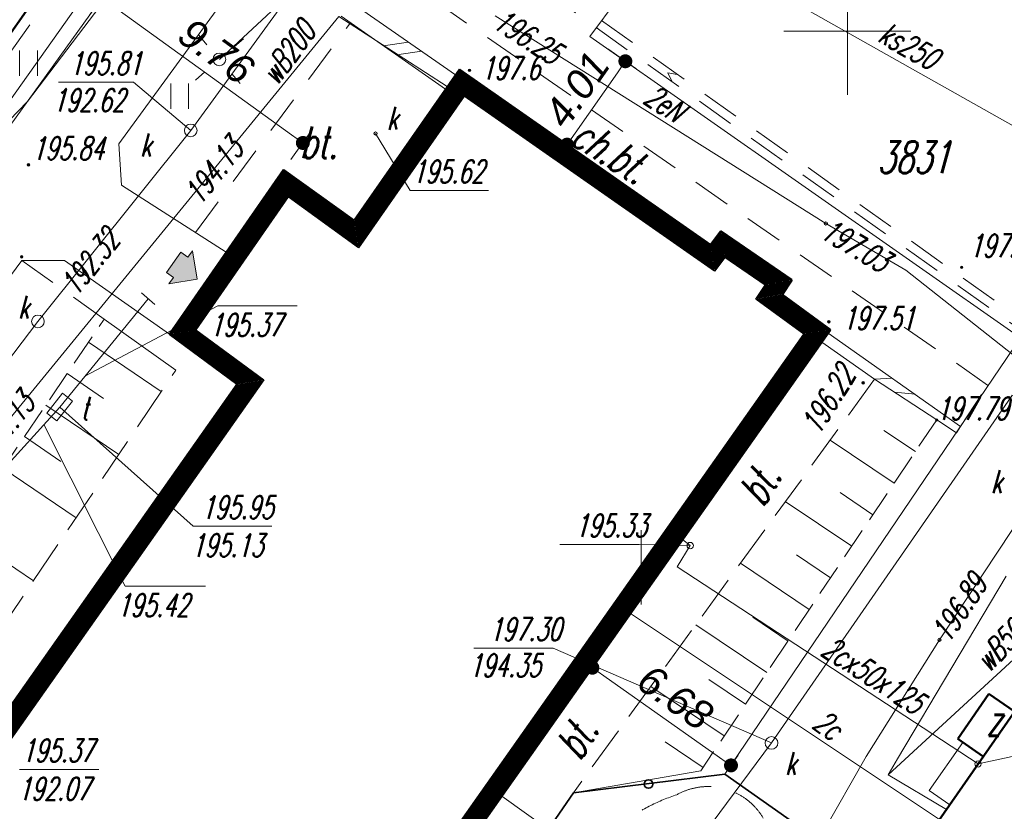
# Model space of a CAD drawing. Extents: x 7391510 to 7412510, y 5735368 to 5750218.
# Tile 13 of 15: x 7401488 to 7405367, y 5745428 to 5748548. Entities that reach past the tile are written whole.
import ezdxf
from ezdxf.enums import TextEntityAlignment as Align

# ---------------------------------------------------------------- set-up
doc = ezdxf.new("R2010")
doc.units = 0
for name, pattern in [('1', [0]), ('4', [2.5, 1.5, -1]), ('BGS', [0]), ('KOS', [2, 1, -1]), ('WSD', [2.45, 1.75, -0.7]), ('WSQ', [1.75, 1.25, -0.5])]:
    doc.linetypes.add(name, pattern=pattern)
for name, color, linetype, lineweight in [('0.05', 25, 'Continuous', 5), ('0.18', 222, 'Continuous', 18), ('0.30', 7, 'Continuous', 30), ('_A_istn_PZT_budynek', 7, 'Continuous', 9), ('CHODNIK', 251, 'Continuous', 9), ('DZIALKI_L_0', 96, '1', 18), ('EBUOA_T_1_T_0', 7, 'Continuous', 25), ('EBUPP_L_1_L_0', 7, '1', 50), ('KRZYZE_L_0', 7, '1', 18), ('MUR_OPOR_L_0', 7, 'KOS', 18), ('NUMERY_DZIALEK_T_0', 96, 'Continuous', 25), ('OGRODZENIE_L_0', 7, 'BGS', 35), ('ROW_L_0', 7, '4', 18), ('RZEDNE_T_0', 7, 'Continuous', 18), ('SCHODY_L_0', 7, '1', 18), ('SDROK_T_1_T_0', 7, 'Continuous', 25), ('SDRPK_L_3_L_0', 7, '1', 18), ('SDRPK_L_5_L_0', 7, '1', 0), ('TELEFON_L_0', 30, '1', 18), ('TELEFON_T_0', 30, 'Continuous', 18), ('UCCOC_T_2_T_0', 212, 'Continuous', 18), ('UCCOO_T_2_T_0', 212, 'Continuous', 18), ('UCCPOR_L_4_L_0', 212, '1', 18), ('UEEOC_T_3_T_0', 1, 'Continuous', 18), ('UEEOO_T_3_T_0', 1, 'Continuous', 18), ('UEEPA_T_3_T_0', 7, 'Continuous', 18), ('UEEPON_L_1_L_0', 1, '1', 18), ('UKKOA_T_0_T_0', 36, 'Continuous', 18), ('UKKOA_T_2_T_0', 36, 'Continuous', 18), ('UKKOC_T_2_T_0', 36, 'Continuous', 18), ('UKKOO_T_2_T_0', 36, 'Continuous', 18), ('UKKPA_T_1_T_0', 36, 'Continuous', 18), ('UKKPA_T_5_T_0', 36, 'Continuous', 18), ('UKKPOD_L_1_L_0', 36, '1', 18), ('UKKPOR_L_1_L_0', 36, '1', 18), ('UTTPA_T_2_T_0', 30, 'Continuous', 18), ('UWWOC_T_0_T_0', 5, 'Continuous', 18), ('UWWOO_T_0_T_0', 5, 'Continuous', 18), ('UWWPO_L_0_L_0', 5, '1', 18), ('WUKOS_T_0_T_0', 34, 'Continuous', 18), ('WUKOS_T_1_T_0', 7, 'Continuous', 18), ('WUKPS_L_2_L_0', 7, '1', 18), ('WYM', 7, 'Continuous', 25), ('ZAGOSPODAR_T_0', 7, 'Continuous', 18)]:
    doc.layers.add(name, color=color, linetype=linetype, lineweight=lineweight)
doc.layers.add('WYMIARY', color=7, linetype='Continuous')
doc.styles.add('mapa', font='romans.shx', dxfattribs={"width": 0.67, "oblique": 15})
doc.styles.add('PS-opis-bg', font='ariali.ttf', dxfattribs={"height": 115})
doc.dimstyles.new('500', dxfattribs={"dimtxt": 115, "dimasz": 55, "dimexe": 50, "dimexo": 50, "dimgap": 34, "dimtad": 1, "dimlfac": 0.01, "dimzin": 1, "dimdsep": 46, "dimtxsty": 'PS-opis-bg', "dimblk": 'DOT', "dimcen": 30, "dimdle": 20, "dimclrd": 7, "dimclre": 7, "dimazin": 0, "dimtfac": 1.2, "dimtmove": 2, "dimatfit": 3, "dimldrblk": 'DOT', "dimfxl": 0, "dimtolj": 1, "dimlwd": 9, "dimlwe": 5, "dimarcsym": 0})

# ---------------------------------------------------------------- blocks, each defined once
blk = doc.blocks.new('USG')
blk.add_line((0, -0.35), (0, 0.35))
blk = doc.blocks.new('WLD')
at = {"color": 0}
blk.add_lwpolyline([(0.5, 0.25), (0.5, -0.25), (-0.5, -0.25), (-0.5, 0.25)], close=True, dxfattribs=at)
blk = doc.blocks.new('UGC')
blk.add_circle((0, 0), 0.125)
blk = doc.blocks.new('UGE')
blk.add_circle((0, 0), 0.0625)
blk = doc.blocks.new('SLS')
at = {"color": 251}
blk.add_circle((0, 0), 0.25, dxfattribs=at)
blk = doc.blocks.new('LAT')
at = {"color": 0}
for p, q in [((-0.884, 0.884), (-0.534, 0.534)), ((0.884, 0.884), (0.534, 0.534)), ((-0.884, -0.884), (-0.534, -0.534)), ((0.884, -0.884), (0.534, -0.534))]:
    blk.add_line(p, q, dxfattribs=at)
blk = doc.blocks.new('WLZ')
at = {"color": 251}
blk.add_circle((0, 0), 0.25, dxfattribs=at)
blk.add_circle((0, 0), 0.25, dxfattribs=at)
blk = doc.blocks.new('ARM')
blk.add_circle((0, 0), 0.0625)
blk = doc.blocks.new('WSP')
h = blk.add_hatch(color=256)
edge = h.paths.add_edge_path()
edge.add_arc((0, 0), 0.05, 0, 360)
at = {"color": 0}
blk.add_circle((0, 0), 0.05, dxfattribs=at)
blk = doc.blocks.new('WSU')
h = blk.add_hatch(color=251)
edge = h.paths.add_edge_path()
edge.add_arc((0, 0), 0.05, 0, 360)
at = {"color": 251}
blk.add_circle((0, 0), 0.05, dxfattribs=at)
blk = doc.blocks.new('TRA1')
at = {"color": 251}
for p, q in [((-0.35, -0.5), (-0.35, 0.5)), ((0.35, -0.5), (0.35, 0.5))]:
    blk.add_line(p, q, dxfattribs=at)
blk = doc.blocks.new('MAPA SZKIC')
at = {"layer": '_A_istn_PZT_budynek', "ltscale": 100}
blk.add_lwpolyline([(7444786.4, 5743700.2), (7444786.4, 5743407.6)], dxfattribs=at)
at = {"layer": 'DZIALKI_L_0', "linetype": '1', "ltscale": 100}
for p, q in [((7441715.8, 5744487.7), (7443291.8, 5746670.7)), ((7444583.8, 5745646.7), (7445291.8, 5746602.7)), ((7446280.8, 5744458.7), (7444583.8, 5745646.7)), ((7445115.8, 5742738.7), (7446280.8, 5744458.7)), ((7445768.8, 5742279.7), (7445115.8, 5742738.7))]:
    blk.add_line(p, q, dxfattribs=at)
at = {"layer": 'EBUPP_L_1_L_0', "color": 251, "linetype": '1', "ltscale": 100}
for p, q in [((7442602.8, 5746086.7), (7442110.8, 5745388.7)), ((7443654.8, 5744920.7), (7444069.8, 5745516.7)), ((7444069.8, 5745516.7), (7445058.8, 5744825.7)), ((7442927.8, 5744472.7), (7443376.8, 5745120.7)), ((7443376.8, 5745120.7), (7443654.8, 5744920.7)), ((7445058.8, 5744825.7), (7445099.8, 5744878.7)), ((7445099.8, 5744878.7), (7445379.8, 5744686.7)), ((7445379.8, 5744686.7), (7445341.8, 5744629.7)), ((7445341.8, 5744629.7), (7445532.8, 5744490.7)), ((7445532.8, 5744490.7), (7442396.8, 5740040.7)), ((7443194.8, 5744275.7), (7442927.8, 5744472.7)), ((7440939.8, 5741074.7), (7443194.8, 5744275.7)), ((7445762.8, 5742273.7), (7446740.8, 5743681.7)), ((7446156.5, 5743055.1), (7446033.4, 5742877.9)), ((7446156.5, 5743055.1), (7446257, 5742985.3)), ((7446033.4, 5742877.9), (7446133.9, 5742808.1))]:
    blk.add_line(p, q, dxfattribs=at)
at = {"layer": 'KRZYZE_L_0', "color": 251, "linetype": '1', "ltscale": 100}
for p, q in [((7445598.8, 5745416.7), (7445598.8, 5745916.7)), ((7445348.8, 5745666.7), (7445848.8, 5745666.7))]:
    blk.add_line(p, q, dxfattribs=at)
at = {"layer": 'MUR_OPOR_L_0', "color": 251, "linetype": '1', "ltscale": 100}
for p, q in [((7443642.3, 5745781.5), (7444054.3, 5745494.6)), ((7443603.8, 5745726.2), (7444015.8, 5745439.3)), ((7443771, 5745609.8), (7443868.3, 5745624.1)), ((7443823, 5745573.6), (7443920.2, 5745588)), ((7446045.1, 5744109.4), (7445523.2, 5744477.2)), ((7445705.7, 5744295.8), (7445498.4, 5744441.9)), ((7445705.7, 5744295.8), (7445775, 5744299.8)), ((7445705.7, 5744295.8), (7445950.6, 5744135)), ((7445784.8, 5744243.9), (7445865.4, 5744236.1)), ((7445950.6, 5744135), (7446028.3, 5744084)), ((7446028.3, 5744084), (7446045.1, 5744109.4))]:
    blk.add_line(p, q, dxfattribs=at)
at = {"layer": 'OGRODZENIE_L_0', "color": 251, "linetype": 'BGS', "ltscale": 100}
for p, q in [((7444519, 5742665.2), (7445115.8, 5742738.7)), ((7445115.8, 5742738.7), (7445767.5, 5742280.6)), ((7444242.9, 5742264.8), (7444519, 5742665.2))]:
    blk.add_line(p, q, dxfattribs=at)
at = {"layer": 'OGRODZENIE_L_0', "color": 251, "linetype": '1', "ltscale": 100}
blk.add_circle((7444814.9, 5742700), 16.9, dxfattribs=at)
at = {"layer": 'ROW_L_0', "color": 251, "linetype": '4', "ltscale": 100}
for p, q in [((7443611.6, 5746435.4), (7446397.8, 5744449.3)), ((7443590.8, 5746406.9), (7446377, 5744420.8)), ((7444927.9, 5745497.1), (7444890.7, 5745502.5)), ((7444890.7, 5745502.5), (7444908, 5745467.9))]:
    blk.add_line(p, q, dxfattribs=at)
at = {"layer": 'SCHODY_L_0', "color": 251, "linetype": '1', "ltscale": 100}
for q in [(7446053.2, 5742864.2), (7446002.3, 5742618.6)]:
    blk.add_line((7445921.5, 5742674.7), q, dxfattribs=at)
at = {"layer": 'SDRPK_L_3_L_0', "color": 251, "linetype": '1', "ltscale": 100}
for p, q in [((7443359.5, 5746694.5), (7442367.8, 5745389.7, 19584)), ((7442728, 5745223.9), (7443682.7, 5746532.8)), ((7442367.8, 5745389.7, 19584), (7442295.8, 5745315.7, 19583)), ((7442739.1, 5745060.9), (7442728, 5745223.9)), ((7443151.5, 5744795.7), (7442739.1, 5745060.9)), ((7442345.4, 5744763.5), (7440901.3, 5742804.1)), ((7442514.4, 5744763.6), (7442345.4, 5744763.5)), ((7442927.8, 5744472.7), (7442514.4, 5744763.6))]:
    blk.add_line(p, q, dxfattribs=at)
at = {"layer": 'SDRPK_L_5_L_0', "color": 251, "linetype": '4', "ltscale": 100}
for p, q in [((7446151.5, 5744272.7), (7443419, 5746171.3)), ((7442144.7, 5745366.6), (7442665.5, 5746094.1)), ((7443029.8, 5744874), (7443640.9, 5745700.4)), ((7442345.4, 5744763.5), (7442670.7, 5744532.4)), ((7446045.1, 5744109.4), (7446151.5, 5744272.7))]:
    blk.add_line(p, q, dxfattribs=at)
for centre, radius, start, end in [((7445049.9, 5742438), 252, 30.256, 119.3313), ((7445152.2, 5741962.5), 730.9, 107.9884, 142.7042)]:
    blk.add_arc(centre, radius, start, end, dxfattribs=at)
at = {"layer": 'TELEFON_L_0', "linetype": '1', "ltscale": 100}
for p, q in [((7442495.2, 5744185.8), (7442843.4, 5744612.6)), ((7442146.6, 5743800.7), (7442495.2, 5744185.8))]:
    blk.add_line(p, q, dxfattribs=at)
at = {"layer": 'UCCOC_T_2_T_0', "ltscale": 100}
for p, q in [((7444465.2, 5743643.8), (7444777.9, 5743644)), ((7444979.4, 5743639.8), (7444777.9, 5743644)), ((7446113.7, 5742779), (7446266, 5742811.9))]:
    blk.add_line(p, q, dxfattribs=at)
at = {"layer": 'UCCPOR_L_4_L_0', "linetype": '1', "ltscale": 100}
for p, q in [((7444979, 5743639.9), (7444928.1, 5743556.5)), ((7444949.5, 5743663.7), (7444979, 5743639.9)), ((7444928.1, 5743556.5), (7446113.7, 5742779)), ((7445961.6, 5742560), (7444744.5, 5743372.2))]:
    blk.add_line(p, q, dxfattribs=at)
at = {"layer": 'UEEPON_L_1_L_0', "linetype": '1', "ltscale": 100}
for p, q in [((7444093.7, 5746457.2), (7443124.6, 5745556.2)), ((7444211.4, 5745727.2), (7445514.1, 5744909.2)), ((7445514.1, 5744909.2), (7445829.3, 5744725.5)), ((7445829.3, 5744725.5), (7446325.7, 5744332.9)), ((7446391.1, 5743918.9), (7445961.8, 5743268.6)), ((7445961.8, 5743268.6), (7445672.2, 5742808.3)), ((7445672.2, 5742808.3), (7445483.6, 5742476.2))]:
    blk.add_line(p, q, dxfattribs=at)
at = {"layer": 'UKKOA_T_0_T_0', "ltscale": 100}
for p in [(7444127, 5743234.9), (7445299.8, 5742862.1)]:
    blk.add_line(p, (7444439.6, 5743235.2), dxfattribs=at)
at = {"layer": 'UKKOA_T_2_T_0', "ltscale": 100}
for p, q in [((7442489.8, 5745465.8), (7442786.2, 5745465.8)), ((7443011.4, 5745275.9), (7442786.2, 5745465.8)), ((7443739.7, 5745264.1), (7443875.9, 5745039.1)), ((7443875.9, 5745039.1), (7444185.3, 5745039.1)), ((7442337.1, 5742757.3), (7442649.8, 5742757.3))]:
    blk.add_line(p, q, dxfattribs=at)
at = {"layer": 'UKKPOD_L_1_L_0', "linetype": '1', "ltscale": 100}
for p, q in [((7446745.6, 5744952.1), (7445299.8, 5742862.1)), ((7445299.8, 5742862.1), (7444829, 5742229.3)), ((7444829, 5742229.3), (7444237, 5742652.1))]:
    blk.add_line(p, q, dxfattribs=at)
at = {"layer": 'UKKPOR_L_1_L_0', "linetype": '1', "ltscale": 100}
for p, q in [((7443963.4, 5746585.6), (7443011.4, 5745275.9)), ((7443963.4, 5746585.6), (7446881.1, 5744939.1)), ((7443011.4, 5745275.9), (7442409.4, 5744523.1)), ((7442409.4, 5744523.1), (7441498.5, 5743326.8))]:
    blk.add_line(p, q, dxfattribs=at)
at = {"layer": 'UTTPA_T_2_T_0', "ltscale": 100}
for p, q in [((7442594.8, 5744307.9), (7443118.6, 5744585)), ((7443118.6, 5744585), (7443431.3, 5744585)), ((7442495.2, 5744185.8), (7443021.4, 5743715.9)), ((7442433.1, 5744117.1), (7442753.4, 5743480.1)), ((7443021.4, 5743715.9), (7443330.8, 5743715.9)), ((7442753.4, 5743480.1), (7443069.3, 5743480.1))]:
    blk.add_line(p, q, dxfattribs=at)
at = {"layer": 'UWWPO_L_0_L_0', "linetype": '1', "ltscale": 100}
for p, q in [((7442991.6, 5744988.1), (7443595.2, 5745725.8)), ((7443595.2, 5745725.8), (7444022.3, 5745448.6)), ((7442025.8, 5743807.9), (7442991.6, 5744988.1)), ((7445760, 5742736.8), (7446608.1, 5743518.3)), ((7446224.2, 5743518.8), (7445796.9, 5742799.5)), ((7445796.9, 5742799.5), (7445760, 5742736.8)), ((7445760, 5742736.8), (7445989.1, 5742599.7))]:
    blk.add_line(p, q, dxfattribs=at)
at = {"layer": 'WUKPS_L_2_L_0', "color": 251, "linetype": 'WSQ', "ltscale": 100}
for p, q in [((7440585, 5741464.5), (7442670.7, 5744532.4)), ((7445950.6, 5744135), (7445021.3, 5742752.6))]:
    blk.add_line(p, q, dxfattribs=at)
at = {"layer": 'WUKPS_L_2_L_0', "color": 251, "linetype": '1', "ltscale": 100}
for p, q in [((7442670.7, 5744532.4), (7442952.7, 5744331.3)), ((7442609, 5744441.7), (7442895.6, 5744246.8)), ((7442524.7, 5744317.6), (7442668.1, 5744220.1)), ((7445950.6, 5744135), (7445705.7, 5744295.8)), ((7442440.3, 5744193.6), (7442727.6, 5743998.3)), ((7445866.9, 5744010.5), (7445742.9, 5744094)), ((7442356, 5744069.5), (7442499.8, 5743971.8)), ((7445783.3, 5743886.1), (7445531, 5744055.7)), ((7442271.7, 5743945.5), (7442559.6, 5743749.7)), ((7445699.6, 5743761.6), (7445570.4, 5743848.4)), ((7445615.9, 5743637.1), (7445354.3, 5743813)), ((7442103, 5743697.4), (7442391.6, 5743501.2)), ((7445532.2, 5743512.6), (7445398, 5743602.9)), ((7445448.6, 5743388.2), (7445177.7, 5743570.3)), ((7445364.9, 5743263.7), (7445225.6, 5743357.4)), ((7445281.2, 5743139.2), (7445001.1, 5743327.6)), ((7445197.5, 5743014.7), (7445053.1, 5743111.8)), ((7445113.9, 5742890.3), (7444824.4, 5743084.9)), ((7445030.2, 5742765.8), (7444880.7, 5742866.3)), ((7445021.3, 5742752.6), (7444519, 5742665.2))]:
    blk.add_line(p, q, dxfattribs=at)
at = {"layer": 'WUKPS_L_2_L_0', "color": 251, "linetype": 'WSD', "ltscale": 100}
for p, q in [((7440880.5, 5741266.1), (7442952.7, 5744331.3)), ((7445705.7, 5744295.8), (7444519, 5742665.2))]:
    blk.add_line(p, q, dxfattribs=at)
at = {"layer": 'WUKPS_L_2_L_0', "linetype": '1', "ltscale": 100}
blk.add_point((7445950.6, 5744135), dxfattribs=at)
at = {"layer": 'RZEDNE_T_0', "color": 251, "xscale": 100, "yscale": 100, "zscale": 100}
blk.add_blockref('WSU', (7442371.9, 5745140.6), dxfattribs=at)
at = {"layer": 'TELEFON_T_0'}
for name, p, xscale, yscale, zscale, rotation in [('USG', (7442843.4, 5744612.6), 99.99999999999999, 99.99999999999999, 99.99999999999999, 228.6522247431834), ('WLD', (7442495.2, 5744185.8), 100, 100, 100, 51.84260110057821)]:
    blk.add_blockref(name, p, dxfattribs=dict(at, xscale=xscale, yscale=yscale, zscale=zscale, rotation=rotation))
at = {"layer": 'UCCOC_T_2_T_0', "xscale": 100.0000000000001, "yscale": 100.0000000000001, "zscale": 100.0000000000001}
for p, rotation in [((7444979.4, 5743639.8), 0.04810182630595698), ((7446113.7, 5742779), 0.04739148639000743)]:
    blk.add_blockref('UGC', p, dxfattribs=dict(at, rotation=rotation))
at = {"layer": 'UEEOC_T_3_T_0', "xscale": 100, "yscale": 100, "zscale": 100}
for p, rotation in [((7445514.1, 5744909.2), 234.2365054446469), ((7445961.8, 5743268.6), 327.3888861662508)]:
    blk.add_blockref('UGE', p, dxfattribs=dict(at, rotation=rotation))
at = {"layer": 'UEEPA_T_3_T_0', "color": 251, "xscale": 100, "yscale": 100, "zscale": 100, "rotation": 355.5910035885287}
blk.add_blockref('LAT', (7443124.6, 5745556.2), dxfattribs=at)
at = {"layer": 'UEEPA_T_3_T_0', "xscale": 100, "yscale": 100, "zscale": 100, "rotation": 0.05140763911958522}
blk.add_blockref('SLS', (7443124.6, 5745556.2), dxfattribs=at)
at = {"layer": 'UKKPA_T_1_T_0', "xscale": 100, "yscale": 100, "zscale": 100, "rotation": 0.04829307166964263}
blk.add_blockref('WLZ', (7445299.8, 5742862.1), dxfattribs=at)
at = {"layer": 'UKKPA_T_5_T_0', "xscale": 100, "yscale": 100, "zscale": 100}
for p, rotation in [((7443011.4, 5745275.9), 0.0514896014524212), ((7442409.4, 5744523.1), 0.05250046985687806)]:
    blk.add_blockref('WLZ', p, dxfattribs=dict(at, rotation=rotation))
blk.add_blockref('ARM', (7443739.7, 5745264.1), dxfattribs=at)
at = {"layer": 'WUKOS_T_0_T_0', "color": 251, "xscale": 100, "yscale": 100, "zscale": 100}
for p, rotation in [((7444110, 5745513.2), 0.04648990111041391), ((7446048.9, 5744736.4), 0.04648990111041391), ((7445525.7, 5744522), 0.04648990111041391), ((7445660.6, 5744281.5), 0.04648990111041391), ((7445950.6, 5744135), 0.04618937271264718)]:
    blk.add_blockref('WSP', p, dxfattribs=dict(at, rotation=rotation))
at = {"layer": 'WUKOS_T_1_T_0', "xscale": 100, "yscale": 100, "zscale": 100}
blk.add_blockref('WSU', (7442345.4, 5744777.8), dxfattribs=at)
at = {"layer": 'ZAGOSPODAR_T_0', "color": 251, "xscale": 100, "yscale": 100, "zscale": 100}
for p in [(7442372.1, 5745540.8), (7442967.7, 5745410.8)]:
    blk.add_blockref('TRA1', p, dxfattribs=at)
at = {"layer": 'EBUOA_T_1_T_0', "color": 251, "ltscale": 100, "style": 'mapa', "oblique": 15, "width": 0.67}
blk.add_text('z', height=125, dxfattribs=at).set_placement((7446175.3, 5742952.1), align=Align.MIDDLE)
at = {"layer": 'NUMERY_DZIALEK_T_0', "ltscale": 100, "style": 'mapa', "oblique": 15, "width": 0.67}
blk.add_text('3831', height=125, dxfattribs=at).set_placement((7445716.5, 5745232.8), align=Align.TOP_LEFT)
at = {"layer": 'RZEDNE_T_0', "color": 251, "ltscale": 100, "style": 'mapa', "oblique": 15, "width": 0.67}
blk.add_text('195.84', height=90, dxfattribs=at).set_placement((7442386.2, 5745205.6), align=Align.MIDDLE_LEFT)
at = {"layer": 'SDROK_T_1_T_0', "color": 251, "ltscale": 100, "style": 'mapa', "oblique": 15, "width": 0.67}
blk.add_text('bt.', height=125, dxfattribs=at).set_placement((7443441.8, 5745291.7), align=Align.TOP_LEFT)
for s, rotation, p in [('ch.bt.', 327.8288, (7444566.6, 5745333.1)), ('bt.', 59.1683, (7445159.8, 5743850.7)), ('bt.', 59.1683, (7444439.4, 5742851.6))]:
    blk.add_text(s, height=125, rotation=rotation, dxfattribs=at).set_placement(p, align=Align.TOP_LEFT)
at = {"layer": 'UCCOC_T_2_T_0', "ltscale": 100, "style": 'mapa', "oblique": 15, "width": 0.67}
blk.add_text('195.33', height=90, rotation=0.05, dxfattribs=at).set_placement((7444810, 5743719.1), align=Align.MIDDLE_RIGHT)
at = {"layer": 'UCCOO_T_2_T_0', "ltscale": 100, "style": 'mapa', "oblique": 15, "width": 0.67}
for s, rotation, p in [('2cx50x125', 327.2293, (7445489.3, 5743211.7)), ('2c', 324.76, (7445456.2, 5742924.7))]:
    blk.add_text(s, height=90, rotation=rotation, dxfattribs=at).set_placement(p)
at = {"layer": 'UEEOC_T_3_T_0', "ltscale": 100, "style": 'mapa', "oblique": 15, "width": 0.67}
for s, rotation, p in [('196.25', 327.4681, (7444194.6, 5745685.4)), ('197.03', 329.6961, (7445485.5, 5744856.5)), ('196.89', 56.4664, (7445997.8, 5743250.1))]:
    blk.add_text(s, height=90, rotation=rotation, dxfattribs=at).set_placement(p)
at = {"layer": 'UEEOO_T_3_T_0', "ltscale": 100, "style": 'mapa', "oblique": 15, "width": 0.67}
blk.add_text('2eN', height=90, rotation=327.2172, dxfattribs=at).set_placement((7444789.7, 5745387.7))
at = {"layer": 'UKKOA_T_0_T_0', "ltscale": 100, "style": 'mapa', "oblique": 15, "width": 0.67}
blk.add_text('197.30', height=90, rotation=0.05, dxfattribs=at).set_placement((7444471.7, 5743310.2), align=Align.MIDDLE_RIGHT)
for s, rotation, p in [('194.35', 0.0485, (7444107, 5743212.6)), ('k', 0.0482, (7445353.5, 5742826.2))]:
    blk.add_text(s, height=90, rotation=rotation, dxfattribs=at).set_placement(p, align=Align.TOP_LEFT)
at = {"layer": 'UKKOA_T_2_T_0', "ltscale": 100, "style": 'mapa', "oblique": 15, "width": 0.67}
blk.add_text('195.81', height=90, dxfattribs=at).set_placement((7442818.3, 5745540.8), align=Align.MIDDLE_RIGHT)
for s, p in [('192.62', (7442467.7, 5745440.2)), ('195.62', (7443883.9, 5745159.1)), ('195.37', (7442345.1, 5742877.3)), ('192.07', (7442330.5, 5742726.1))]:
    blk.add_text(s, height=90, dxfattribs=at).set_placement(p, align=Align.TOP_LEFT)
for rotation, p in [(0.0519, (7443783.9, 5745369.1)), (0.0519, (7442812.4, 5745263.4)), (0.0527, (7442331, 5744624.3)), (0.0461, (7446164.5, 5743936.4))]:
    blk.add_text('k', height=90, rotation=rotation, dxfattribs=at).set_placement(p, align=Align.TOP_LEFT)
at = {"layer": 'UKKOC_T_2_T_0', "ltscale": 100, "style": 'mapa', "oblique": 15, "width": 0.67}
blk.add_text('192.32', height=90, rotation=51.3487, dxfattribs=at).set_placement((7442560.4, 5744618.2))
at = {"layer": 'UKKOO_T_2_T_0', "ltscale": 100, "style": 'mapa', "oblique": 15, "width": 0.67}
blk.add_text('ks250', height=90, rotation=330.5624, dxfattribs=at).set_placement((7445713.1, 5745630.8))
at = {"layer": 'UTTPA_T_2_T_0', "ltscale": 100, "style": 'mapa', "oblique": 15, "width": 0.67}
for s, p in [('195.37', (7443086.5, 5744510)), ('195.42', (7442721.2, 5743405.1))]:
    blk.add_text(s, height=90, dxfattribs=at).set_placement(p, align=Align.MIDDLE_LEFT)
for s, p in [('t', (7442577.7, 5744225.8)), ('195.95', (7443053.6, 5743835.9)), ('195.13', (7443013.4, 5743685.9))]:
    blk.add_text(s, height=90, dxfattribs=at).set_placement(p, align=Align.TOP_LEFT)
at = {"layer": 'UWWOC_T_0_T_0', "ltscale": 100, "style": 'mapa', "oblique": 15, "width": 0.67}
blk.add_text('194.13', height=90, rotation=51.5764, dxfattribs=at).set_placement((7443048.3, 5744976.9))
at = {"layer": 'UWWOO_T_0_T_0', "ltscale": 100, "style": 'mapa', "oblique": 15, "width": 0.67}
for s, rotation, p in [('wB200', 53.8467, (7443352.4, 5745448.5)), ('wB50', 46.2744, (7446156.9, 5743135.7))]:
    blk.add_text(s, height=90, rotation=rotation, dxfattribs=at).set_placement(p)
blk.add_text('194.13', height=90, rotation=51.7517, dxfattribs=at).set_placement((7442192.1, 5744002.2), align=Align.MIDDLE_LEFT)
at = {"layer": 'WUKOS_T_1_T_0', "color": 251, "ltscale": 100, "style": 'mapa', "oblique": 15, "width": 0.67}
for s, p in [('197.6', (7444155.7, 5745476.7)), ('197.94', (7446079.5, 5744776.8)), ('197.51', (7445579.7, 5744491)), ('197.79', (7445950.6, 5744135))]:
    blk.add_text(s, height=90, rotation=0.0462, dxfattribs=at).set_placement(p)
blk.add_text('196.22', height=90, rotation=58.3745, dxfattribs=at).set_placement((7445635.4, 5744312.6), align=Align.RIGHT)
blk = doc.blocks.new('BUDYNEK')
at = {"layer": '0.30', "color": 7}
for points in [[(7441795.9, 5742698.4), (7441546.9, 5742876.4), (7442794.2, 5744646.4), (7443019.9, 5744473.4), (7442936.9, 5744351.4), (7443256.9, 5744119.4), (7443142.9, 5743959.4), (7443499.9, 5743689.4), (7444011.9, 5744410.4), (7443697.9, 5744640.4), (7443807.9, 5744804.4), (7443207.5, 5745232.8), (7444682.9, 5747326.4), (7444491.9, 5747465.4), (7444529.9, 5747522.4), (7444249.9, 5747714.4), (7444208.9, 5747661.4), (7443219.9, 5748352.4), (7442804.9, 5747756.4), (7442526.9, 5747956.4), (7442077.9, 5747308.4), (7442344.9, 5747111.4), (7440089.9, 5743910.4)], [(7441790.3, 5742697.4), (7441541.3, 5742875.4), (7442793.3, 5744652.1), (7443025.3, 5744474.2), (7442942.3, 5744352.3), (7443262.4, 5744120.3), (7443148.4, 5743960.2), (7443499, 5743695), (7444006.3, 5744409.5), (7443692.4, 5744639.4), (7443802.4, 5744803.4), (7443201.9, 5745231.8), (7444677.3, 5747325.5), (7444486.4, 5747464.4), (7444524.3, 5747521.3), (7444250.7, 5747708.9), (7444209.7, 5747655.9), (7443220.9, 5748346.8), (7442805.8, 5747750.7), (7442527.8, 5747950.7), (7442083.4, 5747309.3), (7442350.4, 5747112.3), (7440090.8, 5743904.8)], [(7441784.7, 5742696.5), (7441535.7, 5742874.5), (7442792.5, 5744657.8), (7443030.7, 5744475.1), (7442947.8, 5744353.3), (7443268, 5744121.2), (7443153.9, 5743961.1), (7443498.1, 5743700.7), (7444000.8, 5744408.6), (7443686.9, 5744638.5), (7443796.9, 5744802.4), (7443196.3, 5745230.9), (7444671.8, 5747324.5), (7444480.9, 5747463.4), (7444518.8, 5747520.2), (7444251.6, 5747703.5), (7444210.5, 5747650.4), (7443221.8, 5748341.2), (7442806.8, 5747745.1), (7442528.8, 5747945.1), (7442088.9, 5747310.2), (7442355.9, 5747113.2), (7440091.7, 5743899.1)], [(7441779.1, 5742695.6), (7441530.2, 5742873.5), (7442791.6, 5744663.5), (7443036.2, 5744476), (7442953.3, 5744354.2), (7443273.5, 5744122.1), (7443159.4, 5743961.9), (7443497.2, 5743706.4), (7443995.2, 5744407.7), (7443681.5, 5744637.5), (7443791.4, 5744801.4), (7443190.8, 5745229.9), (7444666.2, 5747323.6), (7444475.5, 5747462.4), (7444513.3, 5747519.2), (7444252.4, 5747698.1), (7444211.4, 5747645), (7443222.8, 5748335.6), (7442807.7, 5747739.5), (7442529.8, 5747939.5), (7442094.4, 5747311.1), (7442361.4, 5747114.1), (7440092.7, 5743893.5)], [(7441773.6, 5742694.6), (7441524.6, 5742872.6), (7442790.7, 5744669.2), (7443041.6, 5744476.9), (7442958.8, 5744355.2), (7443279.1, 5744123), (7443164.9, 5743962.7), (7443496.4, 5743712.1), (7443989.7, 5744406.8), (7443676, 5744636.5), (7443785.9, 5744800.4), (7443185.2, 5745229), (7444660.7, 5747322.7), (7444470, 5747461.5), (7444507.8, 5747518.1), (7444253.3, 5747692.6), (7444212.2, 5747639.5), (7443223.8, 5748330.1), (7442808.7, 5747733.9), (7442530.7, 5747933.9), (7442099.9, 5747312), (7442367, 5747114.9), (7440093.6, 5743887.9)], [(7441768, 5742693.7), (7441519.1, 5742871.7), (7442789.8, 5744674.9), (7443047, 5744477.7), (7442964.3, 5744356.2), (7443284.7, 5744123.9), (7443170.4, 5743963.6), (7443495.5, 5743717.8), (7443984.1, 5744405.9), (7443670.6, 5744635.6), (7443780.4, 5744799.4), (7443179.7, 5745228.1), (7444655.2, 5747321.8), (7444464.6, 5747460.5), (7444502.3, 5747517), (7444254.1, 5747687.2), (7444213, 5747634.1), (7443224.8, 5748324.5), (7442809.7, 5747728.3), (7442531.7, 5747928.2), (7442105.4, 5747312.9), (7442372.5, 5747115.8), (7440094.5, 5743882.3)], [(7441762.4, 5742692.8), (7441513.5, 5742870.7), (7442789, 5744680.6), (7443052.5, 5744478.6), (7442969.8, 5744357.1), (7443290.2, 5744124.8), (7443175.9, 5743964.4), (7443494.6, 5743723.4), (7443978.6, 5744405), (7443665.1, 5744634.6), (7443774.9, 5744798.4), (7443174.1, 5745227.1), (7444649.6, 5747320.9), (7444459.1, 5747459.5), (7444496.7, 5747516), (7444255, 5747681.8), (7444213.9, 5747628.6), (7443225.8, 5748318.9), (7442810.6, 5747722.7), (7442532.7, 5747922.6), (7442110.9, 5747313.8), (7442378, 5747116.7), (7440095.5, 5743876.7)], [(7441756.8, 5742691.8), (7441507.9, 5742869.8), (7442788.1, 5744686.3), (7443057.9, 5744479.5), (7442975.3, 5744358.1), (7443295.8, 5744125.7), (7443181.5, 5743965.3), (7443493.7, 5743729.1), (7443973.1, 5744404.1), (7443659.6, 5744633.7), (7443769.5, 5744797.4), (7443168.5, 5745226.2), (7444644.1, 5747320), (7444453.7, 5747458.5), (7444491.2, 5747514.9), (7444255.8, 5747676.3), (7444214.7, 5747623.1), (7443226.8, 5748313.4), (7442811.6, 5747717), (7442533.6, 5747917), (7442116.4, 5747314.8), (7442383.5, 5747117.6), (7440096.4, 5743871.1)], [(7441751.3, 5742690.9), (7441502.4, 5742868.8), (7442787.2, 5744692), (7443063.3, 5744480.4), (7442980.8, 5744359), (7443301.3, 5744126.6), (7443187, 5743966.1), (7443492.9, 5743734.8), (7443967.5, 5744403.2), (7443654.2, 5744632.7), (7443764, 5744796.4), (7443163, 5745225.2), (7444638.5, 5747319), (7444448.2, 5747457.6), (7444485.7, 5747513.8), (7444256.7, 5747670.9), (7444215.5, 5747617.7), (7443227.8, 5748307.8), (7442812.5, 5747711.4), (7442534.6, 5747911.4), (7442121.9, 5747315.7), (7442389, 5747118.5), (7440097.4, 5743865.5)], [(7441745.7, 5742690), (7441496.8, 5742867.9), (7442786.4, 5744697.7), (7443068.8, 5744481.2), (7442986.3, 5744360), (7443306.9, 5744127.6), (7443192.5, 5743967), (7443492, 5743740.5), (7443962, 5744402.3), (7443648.7, 5744631.7), (7443758.5, 5744795.4), (7443157.4, 5745224.3), (7444633, 5747318.1), (7444442.7, 5747456.6), (7444480.2, 5747512.8), (7444257.5, 5747665.5), (7444216.4, 5747612.2), (7443228.8, 5748302.2), (7442813.5, 5747705.8), (7442535.6, 5747905.7), (7442127.4, 5747316.6), (7442394.6, 5747119.4), (7440098.3, 5743859.8)], [(7441740.1, 5742689), (7441491.3, 5742866.9), (7442785.5, 5744703.4), (7443074.2, 5744482.1), (7442991.8, 5744361), (7443312.5, 5744128.5), (7443198, 5743967.8), (7443491.1, 5743746.1), (7443956.4, 5744401.4), (7443643.3, 5744630.8), (7443753, 5744794.4), (7443151.9, 5745223.3), (7444627.5, 5747317.2), (7444437.3, 5747455.6), (7444474.7, 5747511.7), (7444258.4, 5747660), (7444217.2, 5747606.8), (7443229.8, 5748296.6), (7442814.5, 5747700.2), (7442536.5, 5747900.1), (7442132.9, 5747317.5), (7442400.1, 5747120.3), (7440099.2, 5743854.2)], [(7441734.6, 5742688.1), (7441485.7, 5742866), (7442784.6, 5744709.1), (7443079.6, 5744483), (7442997.3, 5744361.9), (7443318, 5744129.4), (7443203.5, 5743968.7), (7443490.2, 5743751.8), (7443950.9, 5744400.5), (7443637.8, 5744629.8), (7443747.5, 5744793.4), (7443146.3, 5745222.4), (7444621.9, 5747316.3), (7444431.8, 5747454.6), (7444469.2, 5747510.6), (7444259.2, 5747654.6), (7444218, 5747601.3), (7443230.8, 5748291.1), (7442815.4, 5747694.6), (7442537.5, 5747894.5), (7442138.4, 5747318.4), (7442405.6, 5747121.2), (7440100.2, 5743848.6)], [(7441729, 5742687.2), (7441480.2, 5742865), (7442783.7, 5744714.8), (7443085.1, 5744483.9), (7443002.7, 5744362.9), (7443323.6, 5744130.3), (7443209, 5743969.5), (7443489.4, 5743757.5), (7443945.3, 5744399.6), (7443632.3, 5744628.9), (7443742, 5744792.4), (7443140.7, 5745221.4), (7444616.4, 5747315.4), (7444426.4, 5747453.7), (7444463.6, 5747509.6), (7444260.1, 5747649.1), (7444218.8, 5747595.8), (7443231.8, 5748285.5), (7442816.4, 5747688.9), (7442538.5, 5747888.9), (7442143.8, 5747319.3), (7442411.1, 5747122.1), (7440101.1, 5743843)], [(7441723.4, 5742686.2), (7441474.6, 5742864.1), (7442782.9, 5744720.6), (7443090.5, 5744484.7), (7443008.2, 5744363.8), (7443329.1, 5744131.2), (7443214.5, 5743970.4), (7443488.5, 5743763.2), (7443939.8, 5744398.7), (7443626.9, 5744627.9), (7443736.5, 5744791.4), (7443135.2, 5745220.5), (7444610.9, 5747314.5), (7444420.9, 5747452.7), (7444458.1, 5747508.5), (7444260.9, 5747643.7), (7444219.7, 5747590.4), (7443232.8, 5748279.9), (7442817.4, 5747683.3), (7442539.5, 5747883.2), (7442149.3, 5747320.2), (7442416.7, 5747123), (7440102, 5743837.4)], [(7441717.8, 5742685.3), (7441469, 5742863.2), (7442782, 5744726.3), (7443095.9, 5744485.6), (7443013.7, 5744364.8), (7443334.7, 5744132.1), (7443220, 5743971.2), (7443487.6, 5743768.8), (7443934.2, 5744397.8), (7443621.4, 5744626.9), (7443731, 5744790.4), (7443129.6, 5745219.5), (7444605.3, 5747313.5), (7444415.5, 5747451.7), (7444452.6, 5747507.4), (7444261.8, 5747638.3), (7444220.5, 5747584.9), (7443233.8, 5748274.3), (7442818.3, 5747677.7), (7442540.4, 5747877.6), (7442154.8, 5747321.2), (7442422.2, 5747123.9), (7440103, 5743831.8)], [(7441712.3, 5742684.4), (7441463.5, 5742862.2), (7442781.1, 5744732), (7443101.4, 5744486.5), (7443019.2, 5744365.8), (7443340.3, 5744133), (7443225.6, 5743972), (7443486.7, 5743774.5), (7443928.7, 5744396.9), (7443616, 5744626), (7443725.6, 5744789.4), (7443124.1, 5745218.6), (7444599.8, 5747312.6), (7444410, 5747450.7), (7444447.1, 5747506.4), (7444262.7, 5747632.8), (7444221.3, 5747579.4), (7443234.8, 5748268.8), (7442819.3, 5747672.1), (7442541.4, 5747872), (7442160.3, 5747322.1), (7442427.7, 5747124.8), (7440103.9, 5743826.1)], [(7441706.7, 5742683.4), (7441457.9, 5742861.3), (7442780.3, 5744737.7), (7443106.8, 5744487.4), (7443024.7, 5744366.7), (7443345.8, 5744133.9), (7443231.1, 5743972.9), (7443485.9, 5743780.2), (7443923.2, 5744396), (7443610.5, 5744625), (7443720.1, 5744788.4), (7443118.5, 5745217.6), (7444594.2, 5747311.7), (7444404.5, 5747449.8), (7444441.6, 5747505.3), (7444263.5, 5747627.4), (7444222.2, 5747574), (7443235.8, 5748263.2), (7442820.2, 5747666.5), (7442542.4, 5747866.4), (7442165.8, 5747323), (7442433.2, 5747125.7), (7440104.9, 5743820.5)], [(7441701.1, 5742682.5), (7441452.4, 5742860.3), (7442779.4, 5744743.4), (7443112.2, 5744488.2), (7443030.2, 5744367.7), (7443351.4, 5744134.8), (7443236.6, 5743973.7), (7443485, 5743785.9), (7443917.6, 5744395.1), (7443605, 5744624.1), (7443714.6, 5744787.4), (7443112.9, 5745216.7), (7444588.7, 5747310.8), (7444399.1, 5747448.8), (7444436, 5747504.2), (7444264.4, 5747622), (7444223, 5747568.5), (7443236.7, 5748257.6), (7442821.2, 5747660.8), (7442543.3, 5747860.7), (7442171.3, 5747323.9), (7442438.8, 5747126.6), (7440105.8, 5743814.9)], [(7441695.5, 5742681.6), (7441446.8, 5742859.4), (7442778.5, 5744749.1), (7443117.7, 5744489.1), (7443035.7, 5744368.6), (7443356.9, 5744135.7), (7443242.1, 5743974.6), (7443484.1, 5743791.5), (7443912.1, 5744394.2), (7443599.6, 5744623.1), (7443709.1, 5744786.4), (7443107.4, 5745215.8), (7444583.2, 5747309.9), (7444393.6, 5747447.8), (7444430.5, 5747503.2), (7444265.2, 5747616.5), (7444223.8, 5747563.1), (7443237.7, 5748252), (7442822.2, 5747655.2), (7442544.3, 5747855.1), (7442176.8, 5747324.8), (7442444.3, 5747127.5), (7440106.7, 5743809.3)], [(7441690, 5742680.6), (7441441.2, 5742858.4), (7442777.7, 5744754.8), (7443123.1, 5744490), (7443041.2, 5744369.6), (7443362.5, 5744136.7), (7443247.6, 5743975.4), (7443483.2, 5743797.2), (7443906.5, 5744393.3), (7443594.1, 5744622.1), (7443703.6, 5744785.4), (7443101.8, 5745214.8), (7444577.6, 5747309), (7444388.2, 5747446.8), (7444425, 5747502.1), (7444266.1, 5747611.1), (7444224.7, 5747557.6), (7443238.7, 5748246.5), (7442823.1, 5747649.6), (7442545.3, 5747849.5), (7442182.3, 5747325.7), (7442449.8, 5747128.4), (7440107.7, 5743803.7)]]:
    blk.add_lwpolyline(points, dxfattribs=at)
blk = doc.blocks.new('DOT')
at = {"layer": 'CHODNIK', "color": 0, "linetype": 'ByBlock'}
blk.add_line((-0.5, 0), (-1, 0), dxfattribs=at)
at = {"layer": 'CHODNIK', "color": 0, "linetype": 'ByBlock', "const_width": 0.5}
blk.add_lwpolyline([(-0.25, 0, 1), (0.25, 0, 1)], format="xyb", close=True, dxfattribs=at)
blk = doc.blocks.new('*D1609')
at = {"layer": 'Defpoints', "color": 0, "linetype": 'Continuous'}
for p in [(7404913.8, 5747656.3), (7404682.9, 5747326.4), (7406335.6, 5746661)]:
    blk.add_point(p, dxfattribs=at)
at = {"layer": 'WYM', "color": 7, "linetype": 'Continuous', "lineweight": 5}
for p, q in [((7406265.9, 5746709.8), (7406376.5, 5746632.4)), ((7406034.9, 5746379.8), (7406145.5, 5746302.4))]:
    blk.add_line(p, q, dxfattribs=at)
at = {"layer": 'WYM', "color": 7, "linetype": 'Continuous', "lineweight": 9}
blk.add_line((7406136.1, 5746376.1), (7406304, 5746616), dxfattribs=at)
at = {"layer": 'WYM', "color": 7, "linetype": 'Continuous', "lineweight": 9, "xscale": 55, "yscale": 55, "zscale": 55}
for p, rotation in [((7406335.6, 5746661), 55.00571389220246), ((7406104.6, 5746331.1), 235.0057138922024)]:
    blk.add_blockref('DOT', p, dxfattribs=dict(at, rotation=rotation))
at = {"layer": 'WYM', "color": 0, "linetype": 'Continuous', "insert": (7406144.1, 5746549.2), "char_height": 115, "attachment_point": 5, "rotation": 55.0057, "style": 'PS-opis-bg'}
blk.add_mtext('\\A1;4.03', dxfattribs=at)
blk = doc.blocks.new('*D1610')
at = {"layer": 'Defpoints', "color": 0}
for p in [(7403733.9, 5748482.4), (7403504.2, 5748153.7), (7403644.4, 5748055.7)]:
    blk.add_point(p, dxfattribs=at)
at = {"layer": 'WYMIARY', "color": 7, "lineweight": 5}
for p, q in [((7403804.4, 5748433.1), (7403915.1, 5748355.8)), ((7403574.8, 5748104.4), (7403685.4, 5748027.1))]:
    blk.add_line(p, q, dxfattribs=at)
at = {"layer": 'WYMIARY', "color": 7, "lineweight": 9}
blk.add_line((7403842.6, 5748339.3), (7403675.9, 5748100.8), dxfattribs=at)
at = {"layer": 'WYMIARY', "color": 7, "lineweight": 9, "xscale": 55, "yscale": 55, "zscale": 55}
for p, rotation in [((7403874.1, 5748384.4), 55.05855662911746), ((7403644.4, 5748055.7), 235.0585566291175)]:
    blk.add_blockref('DOT', p, dxfattribs=dict(at, rotation=rotation))
at = {"layer": 'WYMIARY', "color": 0, "insert": (7403683.3, 5748273.2), "char_height": 115, "attachment_point": 5, "rotation": 55.0586, "style": 'PS-opis-bg'}
blk.add_mtext('\\A1;4.01', dxfattribs=at)
blk = doc.blocks.new('*D1611')
at = {"layer": 'Defpoints', "color": 0}
for p in [(7403219.9, 5748352.4), (7397290, 5742346.7), (7398413, 5741552.9)]:
    blk.add_point(p, dxfattribs=at)
at = {"layer": 'WYMIARY', "color": 7, "lineweight": 5}
for p, q in [((7402166.3, 5749097.1), (7402056.1, 5749175.1)), ((7397359.4, 5742297.6), (7397249.2, 5742375.6))]:
    blk.add_line(p, q, dxfattribs=at)
at = {"layer": 'WYMIARY', "color": 7, "lineweight": 9}
blk.add_line((7402065.2, 5749101.3), (7397321.8, 5742391.6), dxfattribs=at)
at = {"layer": 'WYMIARY', "color": 7, "lineweight": 9, "xscale": 55, "yscale": 55, "zscale": 55}
for p, rotation in [((7402096.9, 5749146.2), 54.74165129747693), ((7397290, 5742346.7), 234.7416512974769)]:
    blk.add_blockref('DOT', p, dxfattribs=dict(at, rotation=rotation))
at = {"layer": 'WYMIARY', "color": 0, "insert": (7399617.7, 5745800), "char_height": 115, "attachment_point": 5, "rotation": 54.7417, "style": 'PS-opis-bg'}
blk.add_mtext('\\A1;83.32', dxfattribs=at)
blk = doc.blocks.new('*D1617')
at = {"layer": 'Defpoints', "color": 0}
for p in [(7403719.5, 5745959.4), (7403744, 5745994.1), (7404265.9, 5745574.4)]:
    blk.add_point(p, dxfattribs=at)
at = {"layer": 'WYMIARY', "color": 7, "lineweight": 5}
for p, q in [((7403744, 5745994.1), (7403772.8, 5746035)), ((7404290.3, 5745609.1), (7404319.2, 5745650))]:
    blk.add_line(p, q, dxfattribs=at)
at = {"layer": 'WYMIARY', "color": 7, "lineweight": 9}
blk.add_line((7404245.4, 5745640.8), (7403789, 5745962.5), dxfattribs=at)
at = {"layer": 'WYMIARY', "color": 7, "lineweight": 9, "xscale": 55, "yscale": 55, "zscale": 55}
for p, rotation in [((7403744, 5745994.1), 144.8269156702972), ((7404290.3, 5745609.1), 324.8269156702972)]:
    blk.add_blockref('DOT', p, dxfattribs=dict(at, rotation=rotation))
at = {"layer": 'WYMIARY', "color": 0, "insert": (7404070.6, 5745877.4), "char_height": 115, "attachment_point": 5, "rotation": 324.8269, "style": 'PS-opis-bg'}
blk.add_mtext('\\A1;6.68', dxfattribs=at)
blk = doc.blocks.new('*D1618')
at = {"layer": 'Defpoints', "color": 0}
for p in [(7401811.9, 5748633.8), (7401735.4, 5748527.8), (7402526.9, 5747956.4)]:
    blk.add_point(p, dxfattribs=at)
at = {"layer": 'WYMIARY', "color": 7, "lineweight": 5}
for p, q in [((7401764.6, 5748568.3), (7401841.2, 5748674.4)), ((7402556.1, 5747996.9), (7402632.7, 5748103))]:
    blk.add_line(p, q, dxfattribs=at)
at = {"layer": 'WYMIARY', "color": 7, "lineweight": 9}
blk.add_line((7402558.8, 5748094.6), (7401856.5, 5748601.7), dxfattribs=at)
at = {"layer": 'WYMIARY', "color": 7, "lineweight": 9, "xscale": 55, "yscale": 55, "zscale": 55}
for p, rotation in [((7401811.9, 5748633.8), 144.1728895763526), ((7402603.4, 5748062.4), 324.1728895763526)]:
    blk.add_blockref('DOT', p, dxfattribs=dict(at, rotation=rotation))
at = {"layer": 'WYMIARY', "color": 0, "insert": (7402262, 5748423.3), "char_height": 115, "attachment_point": 5, "rotation": 324.1729, "style": 'PS-opis-bg'}
blk.add_mtext('\\A1;9.76', dxfattribs=at)

msp = doc.modelspace()

# ---------------------------------------------------------------- hatches: boundary and pattern name
at = {"layer": '0.05'}
h = msp.add_hatch(color=9, dxfattribs=at)
h.dxf.hatch_style = 1
h.paths.add_polyline_path([(7402121.956, 5747631.701), (7402149.792, 5747611.918), (7402168.036, 5747637.59), (7402186.949, 5747525.764), (7402075.124, 5747506.85), (7402093.368, 5747532.522), (7402065.531, 5747552.304)])

# ---------------------------------------------------------------- linework, layer by layer
at = {"layer": '0.18', "color": 7}
msp.add_lwpolyline([(7402121.956, 5747631.701), (7402149.792, 5747611.918), (7402168.036, 5747637.59), (7402186.949, 5747525.764), (7402075.124, 5747506.85), (7402093.368, 5747532.522), (7402065.531, 5747552.304), (7402121.956, 5747631.701)], dxfattribs=at)

# ---------------------------------------------------------------- block references
for name, p in [('MAPA SZKIC', (-40849.902, 2835.621)), ('BUDYNEK', (-40000, 0))]:
    msp.add_blockref(name, p)

# ---------------------------------------------------------------- dimensions: what is measured, and where the dimension line sits
at = {"layer": 'WYM', "linetype": 'Continuous'}
dim = msp.add_aligned_dim(p1=(7404682.858, 5747326.368), p2=(7404913.839, 5747656.312), distance=-1735.476, dimstyle='500', dxfattribs=at)
dim.commit()
dim.dimension.update_dxf_attribs({"geometry": '*D1609', "text_midpoint": (7406144.112, 5746549.226)})
at = {"layer": 'WYMIARY'}
dim = msp.add_aligned_dim(p1=(7403219.858, 5748352.368), p2=(7398412.952, 5741552.855), distance=-1375.188, text='83.32', dimstyle='500', dxfattribs=at)
dim.commit()
dim.dimension.update_dxf_attribs({"geometry": '*D1611', "text_midpoint": (7399617.745, 5745800.003)})
for p1, p2, distance, picture, middle in [((7402526.858, 5747956.368), (7401735.371, 5748527.776), -130.822, '*D1618', (7402261.961, 5748423.314)), ((7403733.858, 5748482.368), (7403504.216, 5748153.691), 171.066, '*D1610', (7403683.264, 5748273.156)), ((7404265.858, 5745574.368), (7403719.518, 5745959.384), -42.516, '*D1617', (7404070.611, 5745877.449))]:
    dim = msp.add_aligned_dim(p1=p1, p2=p2, distance=distance, dimstyle='500', dxfattribs=at)
    dim.commit()
    dim.dimension.update_dxf_attribs({"geometry": picture, "text_midpoint": middle})

doc.saveas('drawing.dxf')
